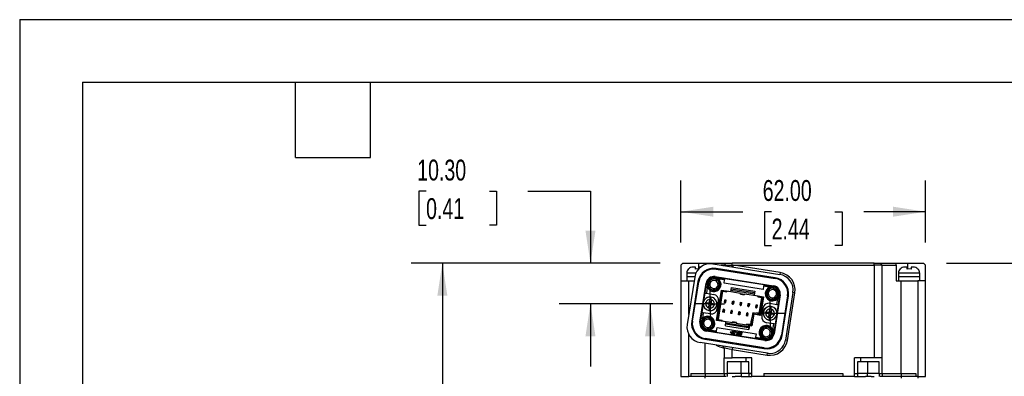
# Model space of a CAD drawing. Header units: millimetres. Extents: x 0 to 699, y 0 to 540.
# Tile 3 of 10: x 0 to 249, y 449 to 540. Entities that reach past the tile are written whole.
import ezdxf

# ---------------------------------------------------------------- set-up
doc = ezdxf.new("R2010")
doc.units = ezdxf.units.MM
doc.header["$LTSCALE"] = 2.5
doc.linetypes.add('CENTERX2', pattern=[20.32, 12.7, -2.54, 2.54, -2.54])
doc.layers.add('CENTER', color=40, linetype='CENTERX2')
doc.layers.add('DIMENSIONS', color=140, linetype='Continuous', lineweight=25)
doc.layers.add('TEXT', color=140, linetype='Continuous', lineweight=25)
doc.styles.add('SLDTEXTSTYLE0', font='TXT', dxfattribs={"width": 0.7})
doc.dimstyles.new('SLDDIMSTYLE2', dxfattribs={"dimtxt": 5.39502, "dimasz": 8.255, "dimexe": 0, "dimexo": 0.0625, "dimgap": 1.348755, "dimtad": 0, "dimtih": 1, "dimtoh": 1, "dimrnd": 1e-09, "dimzin": 4, "dimdsep": 46, "dimtxsty": 'SLDTEXTSTYLE0', "dimsah": 1, "dimcen": 0.09, "dimadec": 0, "dimazin": 1, "dimtfac": 1, "dimtmove": 0, "dimatfit": 0, "dimfxl": 0, "dimfrac": 2, "dimtolj": 1, "dimtzin": 12, "dimarcsym": 0})
doc.dimstyles.new('SLDDIMSTYLE3', dxfattribs={"dimtxt": 5.39502, "dimasz": 8.255, "dimexe": 0, "dimexo": 0.0625, "dimgap": 1.348755, "dimtad": 0, "dimtih": 1, "dimtoh": 1, "dimrnd": 1e-09, "dimzin": 4, "dimdsep": 46, "dimtxsty": 'SLDTEXTSTYLE0', "dimsah": 1, "dimcen": 0.09, "dimadec": 0, "dimazin": 1, "dimtfac": 1, "dimtofl": 0, "dimtmove": 0, "dimatfit": 3, "dimfxl": 0, "dimfrac": 2, "dimtolj": 1, "dimtzin": 12, "dimarcsym": 0})
doc.dimstyles.new('SLDDIMSTYLE8', dxfattribs={"dimtxt": 5.39502, "dimasz": 8.255, "dimexe": 0, "dimexo": 0.0625, "dimgap": 1.348755, "dimtad": 0, "dimtih": 1, "dimtoh": 1, "dimrnd": 1e-09, "dimzin": 4, "dimdsep": 46, "dimtxsty": 'SLDTEXTSTYLE0', "dimsah": 1, "dimcen": 0.09, "dimadec": 0, "dimazin": 1, "dimtol": 1, "dimtp": 0.5, "dimtm": 0.5, "dimtfac": 1, "dimtofl": 0, "dimtmove": 0, "dimatfit": 3, "dimfxl": 0, "dimfrac": 2, "dimtolj": 1, "dimarcsym": 0})
doc.dimstyles.new('SLDDIMSTYLE9', dxfattribs={"dimtxt": 5.39502, "dimasz": 8.255, "dimexe": 0, "dimexo": 0.0625, "dimgap": 1.348755, "dimtad": 0, "dimtih": 1, "dimtoh": 1, "dimrnd": 1e-09, "dimzin": 12, "dimdsep": 46, "dimtxsty": 'SLDTEXTSTYLE0', "dimsah": 1, "dimcen": 0.09, "dimadec": 0, "dimazin": 3, "dimtfac": 1, "dimtofl": 0, "dimtmove": 0, "dimatfit": 3, "dimfxl": 0, "dimfrac": 2, "dimtolj": 1, "dimtzin": 12, "dimarcsym": 0})

# ---------------------------------------------------------------- blocks, each defined once
blk = doc.blocks.new('_D_16')
at = {"layer": 'DIMENSIONS'}
for p, q in [((234.71, 477.98), (277.4, 477.98)), ((269.46, 477.98), (269.46, 408.66)), ((250.54, 398.88), (248.73, 398.88)), ((248.73, 398.88), (248.73, 390.31)), ((288.38, 398.88), (290.19, 398.88)), ((290.19, 398.88), (290.19, 390.31)), ((248.73, 390.31), (250.54, 390.31)), ((269.46, 319.78), (269.46, 389.1)), ((290.19, 390.31), (288.38, 390.31)), ((210.71, 319.78), (277.4, 319.78))]:
    blk.add_line(p, q, dxfattribs=at)
for points in [[(269.46, 477.98), (268.19, 469.73), (270.73, 469.73)], [(269.46, 319.78), (270.73, 328.04), (268.19, 328.04)]]:
    blk.add_solid(points, dxfattribs=at)
at = {"layer": 'DIMENSIONS', "char_height": 5.292, "attachment_point": 1, "style": 'SLDTEXTSTYLE0'}
for s, insert in [('158.20', (246.06, 406.91)), ('±0.50', (271.06, 406.91)), ('6.23', (250.54, 397.13)), ('±0.02', (266.58, 397.13))]:
    blk.add_mtext(s, dxfattribs=dict(at, insert=insert))
blk = doc.blocks.new('_D_17')
at = {"layer": 'DIMENSIONS'}
for p, q in [((167.46, 483.23), (167.46, 498.98)), ((229.46, 483.23), (229.46, 498.98)), ((167.46, 491.04), (183.14, 491.04)), ((190.45, 491.04), (188.63, 491.04)), ((188.63, 491.04), (188.63, 482.47)), ((206.48, 491.04), (208.29, 491.04)), ((208.29, 491.04), (208.29, 482.47)), ((229.46, 491.04), (213.79, 491.04)), ((188.63, 482.47), (190.45, 482.47)), ((208.29, 482.47), (206.48, 482.47))]:
    blk.add_line(p, q, dxfattribs=at)
for points in [[(167.46, 491.04), (175.72, 489.77), (175.72, 492.31)], [(229.46, 491.04), (221.21, 492.31), (221.21, 489.77)]]:
    blk.add_solid(points, dxfattribs=at)
at = {"layer": 'DIMENSIONS', "char_height": 5.292, "attachment_point": 1, "style": 'SLDTEXTSTYLE0'}
for s, insert in [('62.00', (188.2, 499.07)), ('2.44', (190.45, 489.29))]:
    blk.add_mtext(s, dxfattribs=dict(at, insert=insert))
blk = doc.blocks.new('_D_18')
at = {"layer": 'DIMENSIONS'}
for p, q in [((102.94, 496.23), (101.13, 496.23)), ((101.13, 496.23), (101.13, 487.65)), ((118.97, 496.23), (120.78, 496.23)), ((120.78, 496.23), (120.78, 487.65)), ((128.7, 496.23), (144.57, 496.23)), ((144.57, 496.23), (144.57, 477.98)), ((101.13, 487.65), (102.94, 487.65)), ((120.78, 487.65), (118.97, 487.65)), ((162.21, 477.98), (136.63, 477.98)), ((165.47, 467.69), (136.63, 467.69)), ((144.57, 467.69), (144.57, 451.81))]:
    blk.add_line(p, q, dxfattribs=at)
for points in [[(144.57, 477.98), (145.84, 486.24), (143.3, 486.24)], [(144.57, 467.69), (143.3, 459.43), (145.84, 459.43)]]:
    blk.add_solid(points, dxfattribs=at)
at = {"layer": 'DIMENSIONS', "char_height": 5.292, "attachment_point": 1, "style": 'SLDTEXTSTYLE0'}
for s, insert in [('10.30', (100.69, 504.25)), ('0.41', (102.94, 494.47))]:
    blk.add_mtext(s, dxfattribs=dict(at, insert=insert))
blk = doc.blocks.new('_D_19')
at = {"layer": 'DIMENSIONS'}
for p, q in [((162.21, 477.98), (99.12, 477.98)), ((107.06, 477.98), (107.06, 446.46)), ((99.05, 436.68), (97.23, 436.68)), ((97.23, 436.68), (97.23, 428.11)), ((115.08, 436.68), (116.89, 436.68)), ((116.89, 436.68), (116.89, 428.11)), ((97.23, 428.11), (99.05, 428.11)), ((107.06, 395.38), (107.06, 426.9)), ((116.89, 428.11), (115.08, 428.11)), ((178.27, 395.38), (99.12, 395.38))]:
    blk.add_line(p, q, dxfattribs=at)
for points in [[(107.06, 477.98), (105.79, 469.73), (108.33, 469.73)], [(107.06, 395.38), (108.33, 403.64), (105.79, 403.64)]]:
    blk.add_solid(points, dxfattribs=at)
at = {"layer": 'DIMENSIONS', "char_height": 5.292, "attachment_point": 1, "style": 'SLDTEXTSTYLE0'}
for s, insert in [('82.60', (96.8, 444.71)), ('3.25', (99.05, 434.93))]:
    blk.add_mtext(s, dxfattribs=dict(at, insert=insert))
blk = doc.blocks.new('_D_20')
at = {"layer": 'DIMENSIONS'}
for p, q in [((165.47, 467.69), (151.73, 467.69)), ((159.67, 467.69), (159.67, 435.76)), ((183.58, 435.76), (151.73, 435.76)), ((159.67, 409.52), (159.67, 435.76)), ((128.2, 409.52), (126.39, 409.52)), ((126.39, 409.52), (126.39, 400.95)), ((144.23, 409.52), (146.05, 409.52)), ((146.05, 409.52), (146.05, 400.95)), ((153.96, 409.52), (159.67, 409.52)), ((126.39, 400.95), (128.2, 400.95)), ((146.05, 400.95), (144.23, 400.95))]:
    blk.add_line(p, q, dxfattribs=at)
for points in [[(159.67, 467.69), (158.4, 459.43), (160.94, 459.43)], [(159.67, 435.76), (160.94, 444.02), (158.4, 444.02)]]:
    blk.add_solid(points, dxfattribs=at)
at = {"layer": 'DIMENSIONS', "char_height": 5.292, "attachment_point": 1, "style": 'SLDTEXTSTYLE0'}
for s, insert in [('31.92', (125.96, 417.55)), ('1.26', (128.2, 407.77))]:
    blk.add_mtext(s, dxfattribs=dict(at, insert=insert))
blk = doc.blocks.new('SW_CENTERMARKSYMBOL_6')
at = {"layer": 'CENTER', "color": 0}
for p, q in [((0, 2.54), (0, 3.64)), ((0, 0), (0, 2.54)), ((-2.54, 0), (-3.64, 0)), ((0, 0), (-2.54, 0)), ((0, 0), (0, -2.54)), ((0, 0), (2.54, 0)), ((2.54, 0), (3.64, 0)), ((0, -2.54), (0, -3.64))]:
    blk.add_line(p, q, dxfattribs=at)
blk = doc.blocks.new('SW_CENTERMARKSYMBOL_7')
at = {"layer": 'CENTER', "color": 0}
for p, q in [((0, 2.54), (0, 3.64)), ((0, 0), (0, 2.54)), ((-2.54, 0), (-3.64, 0)), ((0, 0), (-2.54, 0)), ((0, 0), (0, -2.54)), ((0, 0), (2.54, 0)), ((2.54, 0), (3.64, 0)), ((0, -2.54), (0, -3.64))]:
    blk.add_line(p, q, dxfattribs=at)

msp = doc.modelspace()

# ---------------------------------------------------------------- linework, layer by layer
at = {"color": 7, "linetype": 'Continuous'}
for q in [(0.0062, 0.0067), (698.5062, 539.7567)]:
    msp.add_line((0.0062, 539.7567), q, dxfattribs=at)
for p, q in [((167.4621, 477.4812), (167.9621, 477.9812)), ((167.4621, 477.4812), (167.4621, 473.4812)), ((167.9621, 477.9812), (171.9621, 477.9812)), ((169.4121, 476.4958), (169.4121, 476.5525)), ((171.1621, 476.9812), (170.5713, 476.9812)), ((171.1621, 476.4958), (171.1621, 476.9812)), ((171.9621, 477.9812), (174.9621, 477.9812)), ((171.9621, 477.9812), (171.9621, 476.5418)), ((172.5148, 476.9812), (172.1621, 476.9812)), ((174.9621, 477.79), (174.9621, 477.9812)), ((174.9621, 477.9812), (178.9621, 477.9812)), ((175.548, 477.8022), (192.5362, 475.1116)), ((176.4138, 476.6526), (176.3825, 476.4551)), ((176.3825, 476.4551), (191.3263, 474.0882)), ((191.3575, 474.2858), (176.4138, 476.6526)), ((177.9498, 477.4812), (177.5746, 477.4812)), ((178.4621, 477.4812), (177.9498, 477.4812)), ((178.9621, 477.9812), (178.4621, 477.4812)), ((178.4621, 477.4812), (180.4621, 477.4812)), ((178.9621, 477.9812), (180.4621, 477.9812)), ((180.4621, 477.4812), (180.4621, 477.9812)), ((216.4621, 477.9812), (180.4621, 477.9812)), ((180.4621, 477.4812), (180.7709, 477.4812)), ((180.6926, 476.9874), (180.7709, 477.4812)), ((192.6145, 475.6054), (180.7709, 477.4812)), ((180.7709, 477.4812), (216.4621, 477.4812)), ((216.4621, 477.4812), (216.4621, 477.9812)), ((216.4621, 477.9812), (217.9621, 477.9812)), ((216.4621, 477.4812), (216.4621, 453.9812)), ((218.4621, 477.4812), (216.4621, 477.4812)), ((217.9621, 477.9812), (218.4621, 477.4812)), ((217.9621, 477.9812), (221.9621, 477.9812)), ((218.4621, 453.9812), (218.4621, 477.4812)), ((218.4621, 477.4812), (221.9621, 477.4812)), ((221.9621, 477.4812), (221.9621, 477.9812)), ((221.9621, 477.9812), (224.9621, 477.9812)), ((221.9621, 477.4812), (221.9621, 473.4812)), ((223.0121, 476.4958), (223.0121, 476.5525)), ((224.7621, 476.9812), (224.1713, 476.9812)), ((224.7621, 476.4958), (224.7621, 476.9812)), ((224.9621, 477.9812), (228.9621, 477.9812)), ((224.9621, 476.5306), (224.9621, 477.9812)), ((225.7621, 476.9812), (225.7621, 476.4958)), ((226.353, 476.9812), (225.7621, 476.9812)), ((227.5121, 476.5525), (227.5121, 476.4958)), ((228.9621, 477.9812), (229.4621, 477.4812)), ((229.4621, 473.4812), (229.4621, 477.4812)), ((168.9621, 475.4812), (168.9621, 474.4812)), ((171.2693, 475.4812), (168.9621, 475.4812)), ((168.9621, 474.4812), (168.9621, 473.4812)), ((170.9721, 474.4812), (168.9621, 474.4812)), ((170.9715, 474.4772), (169.063, 462.4274)), ((176.1026, 474.272), (176.0556, 473.9757)), ((176.1495, 474.5683), (176.1266, 474.4235)), ((176.1266, 474.4235), (177.2871, 474.2397)), ((176.1495, 474.5683), (190.9648, 472.2218)), ((178.5472, 473.7257), (177.0779, 473.9584)), ((177.0942, 473.9244), (177.1029, 473.9124)), ((177.1029, 473.9124), (177.2929, 473.651)), ((177.2871, 474.2396), (178.5958, 474.0324)), ((178.5472, 473.7257), (178.5958, 474.0324)), ((178.5958, 474.0324), (178.6105, 474.1255)), ((178.6105, 474.1255), (188.4874, 472.5612)), ((191.3575, 474.2858), (191.3263, 474.0882)), ((192.6145, 475.6054), (192.5362, 475.1116)), ((227.9621, 475.4812), (222.5621, 475.4812)), ((222.5621, 475.4812), (222.5621, 474.4812)), ((227.9621, 474.4812), (222.5621, 474.4812)), ((222.5621, 474.4812), (222.5621, 473.4812)), ((227.9621, 474.4812), (227.9621, 475.4812)), ((227.9621, 473.4812), (227.9621, 474.4812)), ((167.4621, 473.4812), (167.4621, 449.9812)), ((167.4621, 473.4812), (169.4621, 473.4812)), ((169.4621, 473.4812), (170.8138, 473.4812)), ((169.4621, 464.9474), (169.4621, 473.4812)), ((171.7973, 473.2985), (170.2126, 463.2932)), ((170.4101, 463.262), (171.9948, 473.2672)), ((171.7973, 473.2985), (171.9948, 473.2672)), ((172.2969, 463.0289), (173.8613, 472.9058)), ((173.615, 470.4136), (173.8223, 471.7224)), ((173.8223, 471.7224), (174.0061, 472.8829)), ((174.0061, 472.8829), (173.8613, 472.9058)), ((174.1544, 471.8344), (173.9217, 470.3651)), ((174.051, 471.8885), (174.0568, 471.8805)), ((174.1904, 471.7964), (174.1817, 471.8084)), ((174.3804, 471.5349), (174.1904, 471.7964)), ((178.4154, 472.8932), (178.5472, 473.7257)), ((188.2922, 471.3289), (178.4154, 472.8932)), ((180.1092, 470.8025), (180.2656, 471.7902)), ((186.1291, 470.4565), (180.203, 471.3951)), ((180.2656, 471.7902), (186.1917, 470.8516)), ((188.4241, 472.1614), (188.2922, 471.3289)), ((188.4727, 472.468), (188.4241, 472.1614)), ((189.8934, 471.9287), (188.4241, 472.1614)), ((188.4874, 472.5612), (188.4727, 472.468)), ((188.4727, 472.468), (189.7814, 472.2607)), ((189.5939, 471.7027), (189.8554, 471.8926)), ((189.7814, 472.2607), (190.9419, 472.0769)), ((189.8554, 471.8926), (189.8674, 471.9013)), ((190.9179, 471.9255), (190.871, 471.6292)), ((190.9648, 472.2218), (190.9419, 472.0769)), ((221.9621, 473.4812), (223.2621, 473.4812)), ((223.2621, 449.9812), (223.2621, 473.4812)), ((223.2621, 473.4812), (227.4621, 473.4812)), ((227.4621, 473.4812), (227.4621, 449.2812)), ((229.4621, 473.4812), (227.4621, 473.4812)), ((229.4621, 449.9812), (229.4621, 473.4812)), ((173.5702, 470.4208), (173.2387, 468.3276)), ((173.5702, 470.4208), (173.615, 470.4136)), ((173.615, 470.4136), (173.9217, 470.3651)), ((173.9217, 470.3651), (175.7419, 470.0768)), ((175.1367, 469.4036), (175.1367, 469.404)), ((175.6176, 471.2102), (175.5707, 470.9139)), ((176.5185, 463.474), (177.7387, 471.178)), ((176.8148, 463.4271), (178.035, 471.131)), ((176.9566, 463.683), (178.0908, 470.8438)), ((177.7387, 471.178), (180.1092, 470.8025)), ((178.0908, 470.8438), (178.0935, 470.8611)), ((178.0908, 470.8438), (179.0784, 470.6874)), ((178.0935, 470.8611), (178.1338, 471.1154)), ((178.5782, 471.045), (178.5626, 470.9462)), ((178.5626, 470.9462), (179.1058, 470.8602)), ((179.1058, 470.8602), (179.0784, 470.6874)), ((182.5627, 470.3127), (179.1058, 470.8602)), ((180.1639, 471.1482), (186.09, 470.2096)), ((182.5354, 470.1398), (182.5627, 470.3127)), ((182.5354, 470.1398), (183.523, 469.9834)), ((182.5627, 470.3127), (183.5504, 470.1562)), ((183.5504, 470.1562), (183.523, 469.9834)), ((187.0073, 469.6087), (183.5504, 470.1562)), ((186.1917, 470.8516), (186.0353, 469.8639)), ((186.0353, 469.8639), (188.4057, 469.4885)), ((186.98, 469.4359), (187.0073, 469.6087)), ((186.98, 469.4359), (187.9676, 469.2794)), ((187.0073, 469.6087), (187.5506, 469.5227)), ((187.3223, 465.2052), (187.9676, 469.2794)), ((188.1094, 469.5354), (187.4055, 465.0908)), ((187.5506, 469.5227), (187.5662, 469.6215)), ((188.4057, 469.4885), (187.6549, 464.7476)), ((187.9676, 469.2794), (187.9704, 469.2967)), ((187.9704, 469.2967), (188.0107, 469.5511)), ((190.433, 468.8637), (190.386, 468.5674)), ((192.6273, 469.9336), (191.063, 460.0567)), ((191.9714, 468.9802), (191.71, 468.7902)), ((191.7847, 467.5359), (192.0174, 469.0051)), ((191.9834, 468.9889), (191.9714, 468.9802)), ((192.4825, 469.9565), (192.2987, 468.796)), ((192.6273, 469.9336), (192.4825, 469.9565)), ((194.5141, 469.7005), (192.9294, 459.6952)), ((193.127, 459.664), (194.7117, 469.6692)), ((195.8612, 470.5351), (193.9527, 458.4853)), ((194.4466, 458.4071), (196.3551, 470.4569)), ((194.7117, 469.6692), (194.5141, 469.7005)), ((196.3551, 470.4569), (195.8612, 470.5351)), ((173.1196, 467.5755), (172.788, 465.4823)), ((173.1379, 467.9581), (173.1499, 467.9562)), ((173.7392, 467.6603), (173.8018, 468.0554)), ((173.7592, 467.6572), (173.7392, 467.6603)), ((174.4306, 467.5508), (173.7592, 467.6572)), ((173.8018, 468.0554), (173.8218, 468.0522)), ((173.8218, 468.0522), (174.4931, 467.9459)), ((174.233, 467.5821), (174.2956, 467.9772)), ((174.4462, 467.5477), (174.4462, 467.5477)), ((174.5655, 467.1245), (174.4873, 466.6306)), ((174.4873, 466.6306), (174.4905, 466.6506)), ((174.6848, 466.5993), (174.4873, 466.6306)), ((174.4905, 466.6506), (174.5968, 467.322)), ((174.4931, 467.9459), (174.4931, 467.9459)), ((174.5968, 467.322), (174.5655, 467.1245)), ((174.9606, 467.0619), (174.5655, 467.1245)), ((174.5968, 467.322), (174.5968, 467.322)), ((174.8824, 466.568), (174.6848, 466.5993)), ((174.722, 468.1122), (174.8283, 468.7835)), ((174.7532, 468.3097), (174.722, 468.1122)), ((174.722, 468.1122), (174.722, 468.1122)), ((174.8315, 468.8035), (174.7532, 468.3097)), ((174.7532, 468.3097), (175.1483, 468.2471)), ((174.8283, 468.7835), (174.8315, 468.8035)), ((174.8315, 468.8035), (175.029, 468.7722)), ((174.8856, 466.588), (174.8824, 466.568)), ((174.9919, 467.2594), (174.8856, 466.588)), ((175.029, 468.7722), (175.2265, 468.741)), ((175.2234, 468.721), (175.117, 468.0496)), ((175.8921, 467.3193), (175.2207, 467.4257)), ((175.2265, 468.741), (175.2234, 468.721)), ((175.2676, 467.8239), (175.2676, 467.8239)), ((175.2833, 467.8208), (175.9547, 467.7144)), ((175.2833, 467.8208), (175.2833, 467.8208)), ((175.4808, 467.7895), (175.4183, 467.3944)), ((175.9121, 467.3162), (175.8921, 467.3193)), ((175.9747, 467.7112), (175.9121, 467.3162)), ((175.9547, 467.7144), (175.9747, 467.7112)), ((176.5639, 467.4154), (176.576, 467.4135)), ((176.6759, 466.3852), (176.9887, 468.3606)), ((178.5111, 468.0268), (178.6262, 468.1519)), ((178.5118, 468.0688), (178.5979, 468.6124)), ((178.5979, 468.6124), (178.6135, 468.7107)), ((178.6732, 468.4482), (178.5979, 468.6124)), ((178.6135, 468.7107), (178.9098, 468.6638)), ((178.6732, 468.4482), (178.6262, 468.1519)), ((178.6262, 468.1519), (178.725, 468.1362)), ((178.7719, 468.4325), (178.6732, 468.4482)), ((178.725, 468.1362), (178.7719, 468.4325)), ((178.7958, 467.9817), (178.725, 468.1362)), ((178.7719, 468.4325), (178.8942, 468.5654)), ((178.8942, 468.5654), (178.8081, 468.0218)), ((178.9098, 468.6638), (178.8942, 468.5654)), ((180.4865, 467.7139), (180.6016, 467.839)), ((180.4872, 467.7559), (180.5733, 468.2995)), ((180.5733, 468.2995), (180.5889, 468.3979)), ((180.6486, 468.1353), (180.5733, 468.2995)), ((180.5889, 468.3979), (180.8852, 468.3509)), ((180.6486, 468.1353), (180.6016, 467.839)), ((180.6016, 467.839), (180.7004, 467.8234)), ((180.7473, 468.1197), (180.6486, 468.1353)), ((180.7004, 467.8234), (180.7473, 468.1197)), ((180.7712, 467.6688), (180.7004, 467.8234)), ((180.7473, 468.1197), (180.8696, 468.2526)), ((180.8696, 468.2526), (180.7835, 467.709)), ((180.8852, 468.3509), (180.8696, 468.2526)), ((182.4619, 467.401), (182.577, 467.5261)), ((182.4626, 467.443), (182.5487, 467.9866)), ((182.5487, 467.9866), (182.5643, 468.085)), ((182.6239, 467.8224), (182.5487, 467.9866)), ((182.5643, 468.085), (182.8606, 468.0381)), ((182.6239, 467.8224), (182.577, 467.5261)), ((182.577, 467.5261), (182.6758, 467.5105)), ((182.7227, 467.8068), (182.6239, 467.8224)), ((182.6758, 467.5105), (182.7227, 467.8068)), ((182.7466, 467.3559), (182.6758, 467.5105)), ((182.7227, 467.8068), (182.845, 467.9397)), ((182.845, 467.9397), (182.7589, 467.3961)), ((182.8606, 468.0381), (182.845, 467.9397)), ((184.4373, 467.0882), (184.5524, 467.2133)), ((184.438, 467.1301), (184.5241, 467.6738)), ((184.5241, 467.6738), (184.5396, 467.7721)), ((184.5993, 467.5096), (184.5241, 467.6738)), ((184.5396, 467.7721), (184.836, 467.7252)), ((184.5993, 467.5096), (184.5524, 467.2133)), ((184.5524, 467.2133), (184.6511, 467.1976)), ((184.6981, 467.4939), (184.5993, 467.5096)), ((184.6511, 467.1976), (184.6981, 467.4939)), ((184.722, 467.0431), (184.6511, 467.1976)), ((184.6981, 467.4939), (184.8204, 467.6268)), ((184.8204, 467.6268), (184.7343, 467.0832)), ((184.836, 467.7252), (184.8204, 467.6268)), ((186.4126, 466.7753), (186.5278, 466.9004)), ((186.4133, 466.8173), (186.4994, 467.3609)), ((186.4994, 467.3609), (186.515, 467.4593)), ((186.5747, 467.1967), (186.4994, 467.3609)), ((186.515, 467.4593), (186.8113, 467.4123)), ((186.5747, 467.1967), (186.5278, 466.9004)), ((186.5278, 466.9004), (186.6265, 466.8848)), ((186.6734, 467.1811), (186.5747, 467.1967)), ((186.6265, 466.8848), (186.6734, 467.1811)), ((186.6973, 466.7302), (186.6265, 466.8848)), ((186.6734, 467.1811), (186.7957, 467.314)), ((186.7957, 467.314), (186.7096, 466.7703)), ((186.8113, 467.4123), (186.7957, 467.314)), ((188.2484, 466.5773), (187.9355, 464.6019)), ((189.9324, 465.7031), (190.0387, 466.3744)), ((190.0419, 466.3944), (189.9636, 465.9006)), ((189.9646, 467.8241), (191.7847, 467.5359)), ((190.0387, 466.3744), (190.0419, 466.3944)), ((190.0419, 466.3944), (190.2394, 466.3632)), ((190.2394, 466.3632), (190.4369, 466.3319)), ((190.3471, 466.9946), (190.3471, 466.9949)), ((191.7847, 467.5359), (192.0914, 467.4873)), ((192.1362, 467.4802), (191.8047, 465.387)), ((192.2987, 468.796), (192.0914, 467.4873)), ((192.0914, 467.4873), (192.1362, 467.4802)), ((172.4418, 463.006), (172.6256, 464.1665)), ((172.6256, 464.1665), (172.8329, 465.4752)), ((172.8329, 465.4752), (172.788, 465.4823)), ((172.7917, 463.9378), (172.7997, 463.9436)), ((173.1395, 465.4266), (172.8329, 465.4752)), ((173.1395, 465.4266), (172.9068, 463.9574)), ((172.9408, 463.9736), (172.9528, 463.9823)), ((172.9528, 463.9823), (173.2143, 464.1723)), ((174.9597, 465.1384), (173.1395, 465.4266)), ((174.5382, 464.3951), (174.4913, 464.0988)), ((174.5771, 465.9676), (174.5772, 465.9679)), ((178.1129, 465.5501), (178.1285, 465.6485)), ((178.4092, 465.5032), (178.1129, 465.5501)), ((178.1285, 465.6485), (178.2146, 466.1921)), ((178.2508, 465.7814), (178.1285, 465.6485)), ((178.2269, 466.2323), (178.2977, 466.0777)), ((178.2977, 466.0777), (178.2508, 465.7814)), ((178.2508, 465.7814), (178.3496, 465.7658)), ((178.3965, 466.0621), (178.2977, 466.0777)), ((178.3496, 465.7658), (178.3965, 466.0621)), ((178.3496, 465.7658), (178.4248, 465.6016)), ((178.5116, 466.1872), (178.3965, 466.0621)), ((178.4248, 465.6016), (178.4092, 465.5032)), ((178.5109, 466.1452), (178.4248, 465.6016)), ((180.0883, 465.2373), (180.1039, 465.3356)), ((180.3846, 465.1903), (180.0883, 465.2373)), ((180.1039, 465.3356), (180.19, 465.8793)), ((180.2262, 465.4686), (180.1039, 465.3356)), ((180.2023, 465.9194), (180.2731, 465.7649)), ((180.2731, 465.7649), (180.2262, 465.4686)), ((180.2262, 465.4686), (180.3249, 465.4529)), ((180.3719, 465.7492), (180.2731, 465.7649)), ((180.3249, 465.4529), (180.3719, 465.7492)), ((180.3249, 465.4529), (180.4002, 465.2887)), ((180.487, 465.8743), (180.3719, 465.7492)), ((180.4002, 465.2887), (180.3846, 465.1903)), ((180.4863, 465.8323), (180.4002, 465.2887)), ((182.0637, 464.9244), (182.0793, 465.0228)), ((182.36, 464.8775), (182.0637, 464.9244)), ((182.0793, 465.0228), (182.1654, 465.5664)), ((182.2016, 465.1557), (182.0793, 465.0228)), ((182.1777, 465.6065), (182.2485, 465.452)), ((182.2485, 465.452), (182.2016, 465.1557)), ((182.2016, 465.1557), (182.3003, 465.14)), ((182.3473, 465.4363), (182.2485, 465.452)), ((182.3003, 465.14), (182.3473, 465.4363)), ((182.3003, 465.14), (182.3756, 464.9758)), ((182.4624, 465.5615), (182.3473, 465.4363)), ((182.3756, 464.9758), (182.36, 464.8775)), ((182.4617, 465.5195), (182.3756, 464.9758)), ((184.0391, 464.6115), (184.0546, 464.7099)), ((184.3354, 464.5646), (184.0391, 464.6115)), ((184.0546, 464.7099), (184.1407, 465.2535)), ((184.1769, 464.8428), (184.0546, 464.7099)), ((184.153, 465.2937), (184.2239, 465.1391)), ((184.2239, 465.1391), (184.1769, 464.8428)), ((184.1769, 464.8428), (184.2757, 464.8272)), ((184.3226, 465.1235), (184.2239, 465.1391)), ((184.2757, 464.8272), (184.3226, 465.1235)), ((184.2757, 464.8272), (184.3509, 464.663)), ((184.4377, 465.2486), (184.3226, 465.1235)), ((184.3509, 464.663), (184.3354, 464.5646)), ((184.437, 465.2066), (184.3509, 464.663)), ((185.4947, 464.5329), (185.3695, 463.7427)), ((185.9264, 465.0213), (185.4571, 462.0583)), ((185.5441, 464.525), (185.4947, 464.5329)), ((185.677, 465.3646), (185.5441, 464.525)), ((185.9264, 465.0213), (185.677, 465.3646)), ((186.1215, 465.2942), (185.677, 465.3646)), ((187.6549, 464.7476), (185.9264, 465.0213)), ((186.1293, 465.3436), (186.1215, 465.2942)), ((186.9195, 465.2184), (186.1293, 465.3436)), ((186.9116, 465.169), (186.9195, 465.2184)), ((187.4055, 465.0908), (186.9116, 465.169)), ((187.0754, 465.2443), (187.0598, 465.1456)), ((187.3223, 465.2052), (187.0754, 465.2443)), ((187.6549, 464.7476), (187.4055, 465.0908)), ((188.3483, 465.549), (188.3603, 465.5471)), ((188.9496, 465.2512), (189.0122, 465.6463)), ((188.9696, 465.2481), (188.9496, 465.2512)), ((189.641, 465.1417), (188.9696, 465.2481)), ((189.0122, 465.6463), (189.0322, 465.6431)), ((189.0322, 465.6431), (189.7035, 465.5368)), ((189.4434, 465.173), (189.506, 465.5681)), ((189.6566, 465.1386), (189.6566, 465.1386)), ((189.7759, 464.7154), (189.6977, 464.2215)), ((189.6977, 464.2215), (189.7009, 464.2415)), ((189.8952, 464.1902), (189.6977, 464.2215)), ((189.7009, 464.2415), (189.8072, 464.9129)), ((189.7035, 465.5368), (189.7035, 465.5368)), ((189.8072, 464.9129), (189.7759, 464.7154)), ((190.171, 464.6528), (189.7759, 464.7154)), ((189.8072, 464.9129), (189.8072, 464.9129)), ((190.0928, 464.159), (189.8952, 464.1902)), ((189.9636, 465.9006), (189.9324, 465.7031)), ((189.9324, 465.7031), (189.9324, 465.7031)), ((189.9636, 465.9006), (190.3587, 465.838)), ((190.096, 464.179), (190.0928, 464.159)), ((190.2023, 464.8503), (190.096, 464.179)), ((190.4338, 466.3119), (190.3274, 465.6405)), ((191.1025, 464.9103), (190.4311, 465.0166)), ((190.4369, 466.3319), (190.4338, 466.3119)), ((190.478, 465.4148), (190.478, 465.4148)), ((190.4937, 465.4117), (191.1651, 465.3053)), ((190.4937, 465.4117), (190.4937, 465.4117)), ((190.6912, 465.3804), (190.6287, 464.9853)), ((191.1225, 464.9071), (191.1025, 464.9103)), ((191.1851, 465.3022), (191.1225, 464.9071)), ((191.1651, 465.3053), (191.1851, 465.3022)), ((191.6856, 464.6349), (191.3541, 462.5417)), ((191.7743, 465.0063), (191.7864, 465.0044)), ((170.2126, 463.2932), (170.4101, 463.262)), ((172.2969, 463.0289), (172.4418, 463.006)), ((176.5002, 460.8011), (176.632, 461.6336)), ((178.889, 463.0986), (176.5185, 463.474)), ((176.632, 461.6336), (186.5089, 460.0692)), ((176.9136, 463.4114), (176.9552, 463.6744)), ((176.954, 463.6667), (176.9566, 463.683)), ((176.9566, 463.683), (177.9443, 463.5266)), ((177.358, 463.341), (177.3737, 463.4398)), ((177.3737, 463.4398), (177.9169, 463.3538)), ((177.9169, 463.3538), (177.9443, 463.5266)), ((177.9169, 463.3538), (180.5096, 462.9431)), ((178.7325, 462.1109), (178.889, 463.0986)), ((178.7325, 462.1109), (184.6587, 461.1723)), ((184.5237, 461.5986), (178.7951, 462.5059)), ((184.5628, 461.8456), (178.8342, 462.7527)), ((180.5096, 462.9431), (180.537, 463.116)), ((181.4973, 462.7867), (180.5096, 462.9431)), ((181.5247, 462.9595), (180.537, 463.116)), ((181.5247, 462.9595), (181.4973, 462.7867)), ((181.4973, 462.7867), (184.09, 462.3761)), ((184.09, 462.3761), (184.1173, 462.5489)), ((184.6332, 462.29), (184.09, 462.3761)), ((185.105, 462.3925), (184.1173, 462.5489)), ((184.5237, 461.5986), (184.5628, 461.8456)), ((184.5237, 461.5986), (184.5237, 461.5986)), ((184.5628, 461.8456), (184.6332, 462.29)), ((184.8151, 462.16), (184.6587, 461.1723)), ((184.8151, 462.16), (185.4571, 462.0583)), ((185.1023, 462.3752), (185.062, 462.1208)), ((185.105, 462.3925), (185.1023, 462.3752)), ((185.3045, 463.6518), (185.105, 462.3925)), ((185.4189, 463.7349), (185.1608, 462.1052)), ((185.4033, 463.6361), (185.3045, 463.6518)), ((185.3695, 463.7427), (185.4189, 463.7349)), ((191.0026, 462.5974), (189.1824, 462.8857)), ((189.3536, 462.0486), (189.3066, 461.7523)), ((189.7875, 463.5585), (189.7876, 463.5588)), ((190.5438, 461.4276), (190.7338, 461.1661)), ((190.7699, 461.1281), (191.0026, 462.5974)), ((191.3092, 462.5488), (191.0026, 462.5974)), ((191.3092, 462.5488), (191.1019, 461.2401)), ((191.3541, 462.5417), (191.3092, 462.5488)), ((169.4621, 449.2812), (169.4621, 459.9616)), ((173.5667, 458.6767), (173.598, 458.8742)), ((188.5417, 456.5074), (173.598, 458.8742)), ((173.9594, 460.7407), (173.9824, 460.8855)), ((188.7747, 458.3942), (173.9594, 460.7407)), ((175.1429, 460.7017), (173.9824, 460.8855)), ((174.0533, 461.3333), (174.0064, 461.037)), ((175.0309, 461.0338), (176.5002, 460.8011)), ((175.0688, 461.0699), (175.0569, 461.0612)), ((175.3303, 461.2598), (175.0688, 461.0699)), ((176.4516, 460.4945), (175.1429, 460.7017)), ((176.4368, 460.4013), (176.4516, 460.4945)), ((186.3137, 458.837), (176.4368, 460.4013)), ((176.4516, 460.4945), (176.5002, 460.8011)), ((180.8572, 460.1932), (180.0824, 460.3159)), ((180.118, 460.5411), (180.8929, 460.4184)), ((181.0403, 459.8726), (180.2655, 459.9953)), ((180.3011, 460.2205), (181.076, 460.0978)), ((181.2822, 460.4178), (180.5073, 460.5405)), ((180.543, 460.7657), (181.3178, 460.643)), ((181.5378, 459.7938), (181.8006, 460.384)), ((181.7506, 459.7601), (181.5378, 459.7938)), ((181.5625, 460.4217), (181.6384, 460.5922)), ((181.8006, 460.384), (181.5625, 460.4217)), ((181.6384, 460.5922), (182.3201, 460.4842)), ((182.0133, 460.3503), (181.7506, 459.7601)), ((182.2441, 460.3137), (182.0133, 460.3503)), ((182.0467, 459.7132), (182.3853, 460.4739)), ((182.6749, 459.6137), (182.0467, 459.7132)), ((182.3201, 460.4842), (182.2441, 460.3137)), ((182.3925, 459.9868), (182.3318, 459.8503)), ((182.3318, 459.8503), (182.7507, 459.7839)), ((182.3853, 460.4739), (183.0136, 460.3744)), ((182.8115, 459.9204), (182.3925, 459.9868)), ((182.5187, 460.2702), (182.4602, 460.1389)), ((182.4602, 460.1389), (182.8792, 460.0725)), ((182.9377, 460.2039), (182.5187, 460.2702)), ((182.7507, 459.7839), (182.6749, 459.6137)), ((182.8792, 460.0725), (182.8115, 459.9204)), ((183.0136, 460.3744), (182.9377, 460.2039)), ((186.3285, 458.9301), (186.3137, 458.837)), ((186.377, 459.2368), (186.3285, 458.9301)), ((187.6372, 458.7228), (186.3285, 458.9301)), ((186.5089, 460.0692), (186.377, 459.2368)), ((186.377, 459.2368), (187.8463, 459.0041)), ((187.8213, 459.0501), (187.6314, 459.3115)), ((187.8301, 459.0381), (187.8213, 459.0501)), ((188.8686, 458.9868), (188.8217, 458.6905)), ((190.7338, 461.1661), (190.7425, 461.1541)), ((191.1019, 461.2401), (190.9181, 460.0796)), ((190.9181, 460.0796), (191.063, 460.0567)), ((192.9294, 459.6952), (193.127, 459.664)), ((189.3763, 455.1603), (172.388, 457.8509)), ((173.5667, 458.6767), (188.5104, 456.3099)), ((173.6621, 449.9812), (173.6621, 457.6491)), ((178.4621, 456.4618), (178.4621, 453.9812)), ((180.5403, 456.5597), (180.4621, 456.0659)), ((188.7977, 458.539), (187.6372, 458.7228)), ((188.5104, 456.3099), (188.5417, 456.5074)), ((188.7747, 458.3942), (188.7977, 458.539)), ((194.4466, 458.4071), (193.9527, 458.4853)), ((178.4527, 449.9812), (178.4527, 453.9812)), ((178.4621, 453.9812), (178.4527, 453.9812)), ((178.4621, 453.9812), (180.4621, 453.9812)), ((180.4621, 456.0659), (189.298, 454.6664)), ((180.4621, 453.9812), (180.4621, 456.0659)), ((185.4621, 453.9812), (180.4621, 453.9812)), ((183.9019, 453.9812), (183.9019, 452.9812)), ((185.4621, 449.2812), (185.4621, 453.9812)), ((189.298, 454.6664), (189.3763, 455.1603)), ((216.4621, 453.9812), (211.4621, 453.9812)), ((211.4621, 449.2812), (211.4621, 453.9812)), ((213.0223, 452.9812), (213.0223, 453.9812)), ((218.4621, 453.9812), (216.4621, 453.9812)), ((218.4715, 453.9812), (218.4621, 453.9812)), ((218.4715, 449.9812), (218.4715, 453.9812)), ((179.2121, 452.9812), (179.2121, 449.9812)), ((182.6999, 452.9812), (179.2121, 452.9812)), ((182.6999, 449.9812), (182.6999, 452.9812)), ((184.7121, 452.9812), (182.6999, 452.9812)), ((184.7121, 449.9812), (184.7121, 452.9812)), ((212.2121, 452.9812), (212.2121, 449.9812)), ((214.728, 452.9812), (212.2121, 452.9812)), ((214.728, 452.9812), (214.728, 449.9812)), ((217.7121, 452.9812), (214.728, 452.9812)), ((217.7121, 449.9812), (217.7121, 452.9812)), ((167.4621, 449.9812), (167.4621, 449.2812)), ((167.4621, 449.2812), (169.4621, 449.2812)), ((169.9621, 449.2812), (169.4621, 449.2812)), ((169.9621, 449.9812), (169.9621, 449.2812)), ((169.9621, 449.9812), (173.6621, 449.9812)), ((173.6621, 449.2812), (169.9621, 449.2812)), ((173.6621, 449.9812), (178.4527, 449.9812)), ((173.6621, 449.9812), (173.6621, 449.2812)), ((173.6621, 448.7812), (173.6621, 449.2812)), ((178.4527, 449.2812), (173.6621, 449.2812)), ((178.4527, 449.9812), (179.1621, 449.9812)), ((178.4527, 449.9812), (178.4527, 449.2812)), ((178.9536, 449.2812), (178.4527, 449.2812)), ((178.9536, 449.2812), (178.9621, 449.2812)), ((179.1621, 449.9812), (179.1621, 449.2812)), ((182.7133, 449.9812), (179.1621, 449.9812)), ((180.4621, 449.2812), (181.2205, 449.2812)), ((182.7133, 449.2812), (181.2205, 449.2812)), ((182.7037, 449.2812), (185.4621, 449.2812)), ((182.7133, 449.9812), (182.7133, 449.2812)), ((184.7621, 449.9812), (182.7133, 449.9812)), ((185.4621, 449.9812), (184.7121, 449.9812)), ((184.7621, 449.2812), (184.7621, 449.9812)), ((184.7621, 449.9812), (185.4621, 449.9812)), ((188.4621, 449.2812), (185.4621, 449.2812)), ((188.4621, 449.9812), (208.4621, 449.9812)), ((188.4621, 449.9812), (188.4621, 449.2812)), ((208.4621, 449.2812), (188.4621, 449.2812)), ((208.4621, 449.9812), (208.4621, 449.2812)), ((211.4621, 449.2812), (208.4621, 449.2812)), ((211.4621, 449.9812), (212.2122, 449.9812)), ((211.4621, 449.2812), (214.2205, 449.2812)), ((212.1621, 449.9812), (212.1621, 449.2812)), ((214.7238, 449.9812), (212.1621, 449.9812)), ((214.7238, 449.2812), (214.2205, 449.2812)), ((214.7238, 449.2812), (214.7238, 449.9812)), ((217.7621, 449.9812), (214.7238, 449.9812)), ((215.7037, 449.2812), (214.7238, 449.2812)), ((215.7037, 449.2812), (216.4621, 449.2812)), ((217.7621, 449.2812), (217.7621, 449.9812)), ((217.7621, 449.9812), (218.4715, 449.9812)), ((217.9621, 449.2812), (217.9706, 449.2812)), ((218.4715, 449.2812), (217.9706, 449.2812)), ((218.4715, 449.9812), (223.2621, 449.9812)), ((218.4715, 449.9812), (218.4715, 449.2812)), ((223.2621, 449.2812), (218.4715, 449.2812)), ((223.2621, 449.9812), (226.9621, 449.9812)), ((223.2621, 449.9812), (223.2621, 449.2812)), ((223.2621, 449.2812), (223.2621, 448.7812)), ((226.9621, 449.2812), (223.2621, 449.2812)), ((226.9621, 449.9812), (226.9621, 449.2812)), ((227.4621, 449.2812), (226.9621, 449.2812)), ((227.4621, 449.2812), (227.4621, 448.7812)), ((227.4621, 449.2812), (229.4621, 449.2812)), ((229.4621, 449.2812), (229.4621, 449.9812))]:
    msp.add_line(p, q)
at = {"flags": 128}
for points in [[(171.9621, 476.5067), (171.4013, 476.5375), (171.1621, 476.4958)], [(225.7621, 476.4958), (225.0013, 476.5375), (224.7621, 476.4958)], [(175.1273, 469.3928), (175.1239, 469.3715), (175.1176, 469.3318), (175.1086, 469.2745), (175.0969, 469.2007), (175.0828, 469.1117), (175.0665, 469.0093), (175.0485, 468.8954), (175.029, 468.7722)], [(178.0935, 470.8611), (178.1125, 470.8961), (178.1495, 470.9217), (178.2411, 470.9505), (178.3146, 470.9592), (178.3951, 470.9611), (178.4789, 470.9566), (178.5626, 470.9462)], [(187.5506, 469.5227), (187.6333, 469.5067), (187.7144, 469.4851), (187.7904, 469.4584), (187.8576, 469.4273), (187.9358, 469.3717), (187.9632, 469.3359), (187.9704, 469.2967)], [(174.6848, 466.5993), (174.6653, 466.4762), (174.6473, 466.3623), (174.6311, 466.2599), (174.617, 466.1709), (174.6053, 466.097), (174.5962, 466.0397), (174.5899, 466.0001), (174.5866, 465.9788)], [(178.5111, 468.0268), (178.51, 468.0479), (178.5118, 468.0688)], [(178.8081, 468.0218), (178.8034, 468.0014), (178.7958, 467.9817)], [(180.4865, 467.7139), (180.4854, 467.735), (180.4872, 467.7559)], [(180.7835, 467.709), (180.7788, 467.6885), (180.7712, 467.6688)], [(182.4619, 467.401), (182.4608, 467.4221), (182.4626, 467.443)], [(182.7589, 467.3961), (182.7542, 467.3756), (182.7466, 467.3559)], [(184.4373, 467.0882), (184.4361, 467.1093), (184.438, 467.1301)], [(184.7343, 467.0832), (184.7295, 467.0628), (184.722, 467.0431)], [(186.4126, 466.7753), (186.4115, 466.7964), (186.4133, 466.8173)], [(186.7096, 466.7703), (186.7049, 466.7499), (186.6973, 466.7302)], [(190.3377, 466.9837), (190.3343, 466.9624), (190.328, 466.9228), (190.319, 466.8654), (190.3073, 466.7916), (190.2932, 466.7026), (190.277, 466.6002), (190.2589, 466.4863), (190.2394, 466.3632)], [(178.2146, 466.1921), (178.2193, 466.2126), (178.2269, 466.2323)], [(178.5116, 466.1872), (178.5127, 466.1661), (178.5109, 466.1452)], [(180.19, 465.8793), (180.1947, 465.8997), (180.2023, 465.9194)], [(180.487, 465.8743), (180.4881, 465.8532), (180.4863, 465.8323)], [(182.1654, 465.5664), (182.1701, 465.5868), (182.1777, 465.6065)], [(182.4624, 465.5615), (182.4635, 465.5404), (182.4617, 465.5195)], [(184.1407, 465.2535), (184.1455, 465.274), (184.153, 465.2937)], [(184.4377, 465.2486), (184.4389, 465.2275), (184.437, 465.2066)], [(189.8952, 464.1902), (189.8757, 464.0671), (189.8577, 463.9532), (189.8415, 463.8508), (189.8274, 463.7618), (189.8157, 463.6879), (189.8066, 463.6306), (189.8003, 463.591), (189.797, 463.5697)], [(176.954, 463.6667), (176.9761, 463.604), (177.0667, 463.5353), (177.1328, 463.5044), (177.2118, 463.4767), (177.2903, 463.4558), (177.3737, 463.4398)], [(185.1023, 462.3752), (185.0833, 462.3402), (185.0463, 462.3146), (184.9547, 462.2858), (184.8812, 462.277), (184.8007, 462.2752), (184.7168, 462.2797), (184.6332, 462.29)], [(180.4621, 456.0659), (179.7259, 456.2116), (179.3464, 456.2867), (179.0479, 456.3459), (178.7903, 456.3966), (178.6062, 456.4329), (178.4621, 456.4618)]]:
    msp.add_lwpolyline(points, dxfattribs=at)
for centre, radius, start, end in [((170.4621, 475.4812), 1.5, 134.427004, 180), ((170.5511, 475.4028), 1.5786, 89.269679, 136.182294), ((174.9223, 473.8515), 4, 81, 171), ((175.7826, 472.6673), 4.035, 81, 171), ((175.7826, 472.6673), 3.835, 81, 171), ((177.7912, 477.9059), 0.4533, 261.077452, 290.480034), ((178.1771, 477.8921), 0.5, 261, 270), ((178.1771, 477.8921), 0.5, 270, 304.75264), ((173.4413, 478.4861), 7.0923, 348.204678, 351.854916), ((224.0621, 475.4812), 1.5, 134.427004, 180), ((224.1511, 475.4028), 1.5786, 89.269679, 136.182294), ((226.3717, 475.3994), 1.582, 43.871279, 90.676748), ((226.4621, 475.4812), 1.5, 0, 45.572996), ((175.8366, 472.5929), 2, 81, 171), ((175.8366, 472.5929), 1.8533, 81, 171), ((175.8366, 472.5929), 1.7, 81, 261), ((175.8366, 472.5929), 1.4, 81, 261), ((175.8366, 472.5929), 1.7, 261, 81), ((175.8366, 472.5929), 1.4, 261, 81), ((190.7263, 470.3005), 3.835, 351, 81), ((190.7263, 470.3005), 4.035, 351, 81), ((191.9105, 471.1608), 4, 351, 81), ((191.9105, 471.1608), 4.5, 351, 81), ((175.8366, 472.5929), 1.8, 216, 261), ((175.8366, 472.5929), 1.05, 81, 261), ((175.8366, 472.5929), 1.8, 261, 36), ((175.8366, 472.5929), 1.05, 261, 81), ((190.652, 470.2464), 1.8, 126, 261), ((190.652, 470.2464), 1.7, 81, 261), ((190.652, 470.2464), 1.4, 81, 261), ((190.652, 470.2464), 1.7, 261, 81), ((190.652, 470.2464), 1.4, 261, 81), ((190.652, 470.2464), 1.8533, 351, 81), ((190.652, 470.2464), 2, 351, 81), ((174.8569, 467.6858), 1.7409, 80.750687, 260.750687), ((174.8569, 467.6858), 1.7405, 80.750687, 171), ((174.8569, 467.6858), 1.7283, 81, 171), ((174.8569, 467.6858), 1.7409, 260.750687, 80.750687), ((174.8569, 467.6858), 1.7283, 351, 81), ((174.8569, 467.6858), 1.7405, 351, 80.750687), ((175.5072, 468.5953), 1.5, 351, 81), ((190.652, 470.2464), 1.05, 81, 261), ((190.652, 470.2464), 1.05, 261, 81), ((174.8569, 467.6858), 1.7405, 171, 260.750687), ((174.8569, 467.6858), 1.7283, 171, 261), ((174.8569, 467.6858), 1.0981, 181.493862, 250.506138), ((174.8569, 467.6858), 1.0981, 91.493862, 160.506138), ((174.3993, 467.3533), 0.2, 351, 80.999986), ((174.3993, 467.3533), 0.2, 351.000001, 76.420535), ((174.5244, 468.1434), 0.2, 261.000001, 350.999998), ((174.5244, 468.1434), 0.2, 260.999986, 351), ((174.8569, 467.6858), 1.7405, 260.750687, 351), ((174.8569, 467.6858), 1.7283, 261, 351), ((174.8569, 467.6858), 1.0981, 271.493862, 340.506138), ((175.1943, 466.6199), 1.5, 261, 351), ((175.1894, 467.2281), 0.2, 80.999999, 171.000002), ((175.3146, 468.0183), 0.2, 171, 261.000014), ((174.8569, 467.6858), 1.0981, 1.493862, 70.506138), ((178.66, 468.0453), 0.15, 187.088683, 334.911317), ((180.6354, 467.7324), 0.15, 187.088683, 334.911317), ((182.6107, 467.4195), 0.15, 187.088683, 334.911317), ((184.5861, 467.1067), 0.15, 187.088683, 334.911317), ((186.5615, 466.7938), 0.15, 187.088683, 334.911317), ((189.7299, 466.3426), 1.5, 81, 171), ((190.0673, 465.2767), 1.7409, 80.750687, 260.750687), ((190.0673, 465.2767), 1.7405, 80.750687, 171), ((190.0673, 465.2767), 1.7283, 81, 171), ((190.0673, 465.2767), 1.0981, 91.493862, 160.506138), ((190.0673, 465.2767), 1.7409, 260.750687, 80.750687), ((190.0673, 465.2767), 1.7283, 351, 81), ((190.0673, 465.2767), 1.7405, 351, 80.750687), ((190.652, 470.2464), 1.8, 261, 306), ((174.2723, 462.7161), 1.7, 81, 261), ((174.2723, 462.7161), 1.4, 81, 261), ((174.2723, 462.7161), 1.8, 306, 126), ((174.2723, 462.7161), 1.7, 261, 81), ((174.2723, 462.7161), 1.4, 261, 81), ((178.3628, 466.1687), 0.15, 7.088683, 154.911317), ((180.3381, 465.8558), 0.15, 7.088683, 154.911317), ((182.3135, 465.5429), 0.15, 7.088683, 154.911317), ((184.2889, 465.2301), 0.15, 7.088683, 154.911317), ((189.417, 464.3672), 1.5, 171, 261), ((190.0673, 465.2767), 1.7405, 171, 260.750687), ((190.0673, 465.2767), 1.7283, 171, 261), ((190.0673, 465.2767), 1.0981, 181.493862, 250.506138), ((189.6097, 464.9442), 0.2, 351, 80.999986), ((189.6097, 464.9442), 0.2, 351.000001, 76.420535), ((189.7348, 465.7343), 0.2, 261.000001, 350.999998), ((189.7348, 465.7343), 0.2, 260.999986, 351), ((190.0673, 465.2767), 1.7405, 260.750687, 351), ((190.0673, 465.2767), 1.7283, 261, 351), ((190.0673, 465.2767), 1.0981, 271.493862, 340.506138), ((190.3998, 464.819), 0.2, 80.999999, 171.000002), ((190.525, 465.6092), 0.2, 171, 261.000014), ((190.0673, 465.2767), 1.0981, 1.493862, 70.506138), ((173.0138, 461.8017), 4, 171, 261), ((174.1979, 462.662), 4.035, 171, 261), ((174.1979, 462.662), 3.835, 171, 261), ((174.2723, 462.7161), 2, 171, 261), ((174.2723, 462.7161), 1.8533, 171, 261), ((174.2723, 462.7161), 1.05, 81, 261), ((174.2723, 462.7161), 1.05, 261, 81), ((184.5925, 461.9054), 0.3144, 257.359897, 295.931374), ((184.7016, 462.6493), 0.8157, 260.205042, 274.374663), ((189.0876, 460.3695), 1.8, 36, 216), ((189.0876, 460.3695), 1.7, 81, 261), ((189.0876, 460.3695), 1.4, 81, 261), ((189.0876, 460.3695), 1.05, 81, 261), ((189.0876, 460.3695), 1.7, 261, 81), ((189.0876, 460.3695), 1.4, 261, 81), ((189.0876, 460.3695), 1.05, 261, 81), ((180.1002, 460.4285), 0.114, 81, 261), ((180.2833, 460.1079), 0.114, 81, 261), ((180.5252, 460.6531), 0.114, 81, 261), ((180.875, 460.3058), 0.114, 261, 81), ((181.0581, 459.9852), 0.114, 261, 81), ((181.3, 460.5304), 0.114, 261, 81), ((189.1416, 460.2952), 4.035, 261, 351), ((189.1416, 460.2952), 3.835, 261, 351), ((189.0876, 460.3695), 2, 261, 351), ((189.0876, 460.3695), 1.8533, 261, 351), ((179.0316, 461.2084), 4.7801, 236.66536, 262.854132), ((177.9389, 456.4674), 0.4982, 359.770796, 80.877236), ((177.9621, 456.4618), 0.5, 0, 81), ((190.002, 459.111), 4.5, 261, 351), ((190.002, 459.111), 4, 270, 351), ((190.002, 459.111), 4, 261, 270)]:
    msp.add_arc(centre, radius, start, end)
for centre, major_axis, ratio, start_param, end_param in [((177.256, 474.042), (0.1177, -0.162), 0.99878277, 2.35678522, 4.71238898), ((177.2618, 474.034), (-0.0522, 0.202), 0.95183329, 5.89080434, 7.98413102), ((177.2647, 474.03), (0.1177, -0.162), 0.99878277, 4.45014378, 4.71238898), ((174.0199, 471.6908), (-0.1177, 0.162), 0.99878277, 5.49839613, 7.06799008), ((174.0257, 471.6828), (0.176, -0.1121), 0.95183329, 1.96440889, 3.53397096), ((174.0199, 471.6908), (-0.1177, 0.162), 0.99878277, 4.71238898, 5.49839613), ((174.0257, 471.6828), (0.176, -0.1121), 0.95183329, 1.44064694, 1.96440889), ((174.0286, 471.6788), (-0.1177, 0.162), 0.99878277, 4.71238898, 4.97463418), ((189.7418, 472.0573), (0.1121, 0.176), 0.95183329, 4.58223959, 6.67556479), ((189.7498, 472.0631), (0.162, 0.1177), 0.99878277, 4.71238898, 7.06799126), ((189.7378, 472.0544), (0.162, 0.1177), 0.99878277, 4.71238898, 4.97463418), ((192.089, 468.8184), (-0.162, -0.1177), 0.99878277, 4.45014378, 4.71238898), ((192.101, 468.8271), (-0.162, -0.1177), 0.99878277, 2.35678499, 4.71238898), ((192.093, 468.8212), (0.202, 0.0522), 0.95183329, 5.89080411, 7.98413102), ((172.8313, 464.1412), (0.202, 0.0522), 0.95183329, 2.74921187, 4.31877642), ((172.8233, 464.1354), (0.162, 0.1177), 0.99878277, 2.3567854, 3.92638183), ((172.8233, 464.1354), (0.162, 0.1177), 0.99878277, 3.92638183, 4.71238898), ((172.8313, 464.1412), (0.202, 0.0522), 0.95183329, 4.31877642, 4.84253837), ((172.8353, 464.1441), (0.162, 0.1177), 0.99878277, 4.45014378, 4.71238898), ((175.1744, 460.8994), (-0.162, -0.1177), 0.99878277, 4.71238898, 7.06798666), ((175.1824, 460.9052), (0.1121, 0.176), 0.95183329, 1.44064694, 3.53396755), ((175.1864, 460.9081), (-0.162, -0.1177), 0.99878277, 4.71238898, 4.97463418), ((187.6682, 458.9205), (-0.1177, 0.162), 0.99878277, 2.35678567, 4.71238898), ((187.6624, 458.9285), (-0.0522, 0.202), 0.95183329, 2.74921213, 4.84253837), ((187.6595, 458.9325), (-0.1177, 0.162), 0.99878277, 4.45014378, 4.71238898), ((190.8956, 461.2837), (0.1177, -0.162), 0.99878277, 4.71238898, 4.97463418), ((190.9043, 461.2717), (0.1177, -0.162), 0.99878277, 4.71238898, 7.06799121), ((190.8985, 461.2797), (0.176, -0.1121), 0.95183329, 4.58223959, 6.67556474)]:
    msp.add_ellipse(centre, major_axis=major_axis, ratio=ratio, start_param=start_param, end_param=end_param)
at = {"layer": 'TEXT'}
for p, q in [((15.875, 523.875), (682.625, 523.875)), ((15.875, 523.875), (15.875, 15.875)), ((69.85, 504.825), (69.85, 523.875)), ((88.9, 504.825), (88.9, 523.875)), ((69.85, 504.825), (88.9, 504.825))]:
    msp.add_line(p, q, dxfattribs=at)

# ---------------------------------------------------------------- block references
at = {"layer": 'CENTER'}
for name, p in [('SW_CENTERMARKSYMBOL_6', (174.8569, 467.6858)), ('SW_CENTERMARKSYMBOL_7', (190.0673, 465.2767))]:
    msp.add_blockref(name, p, dxfattribs=at)

# ---------------------------------------------------------------- dimensions: what is measured, and where the dimension line sits
at = {"layer": 'DIMENSIONS'}
for base, p1, p2, dimstyle, picture, middle in [((144.5713, 477.9812), (171.2188, 467.6858), (167.9621, 477.9812), 'SLDDIMSTYLE2', '_D_18', (144.5713, 496.2254)), ((107.0624, 477.9812), (184.0221, 395.3812), (167.9621, 477.9812), 'SLDDIMSTYLE3', '_D_19', (107.0624, 436.6812)), ((269.4621, 477.9812), (204.9621, 319.7812), (228.9621, 477.9812), 'SLDDIMSTYLE8', '_D_16', (269.4621, 398.8812)), ((159.6687, 435.7622), (171.2188, 467.6858), (189.3257, 435.7622), 'SLDDIMSTYLE9', '_D_20', (159.6687, 409.5207))]:
    dim = msp.add_linear_dim(base=base, p1=p1, p2=p2, angle=90, dimstyle=dimstyle, dxfattribs=at)
    dim.commit()
    dim.dimension.update_dxf_attribs({"geometry": picture, "text_midpoint": middle, "dimtype": 160})
dim = msp.add_linear_dim(base=(167.4621, 491.0447), p1=(229.4621, 477.4812), p2=(167.4621, 477.4812), dimstyle='SLDDIMSTYLE3', dxfattribs=at)
dim.commit()
dim.dimension.update_dxf_attribs({"geometry": '_D_17', "text_midpoint": (198.4621, 491.0447), "dimtype": 160})

doc.saveas('drawing.dxf')
